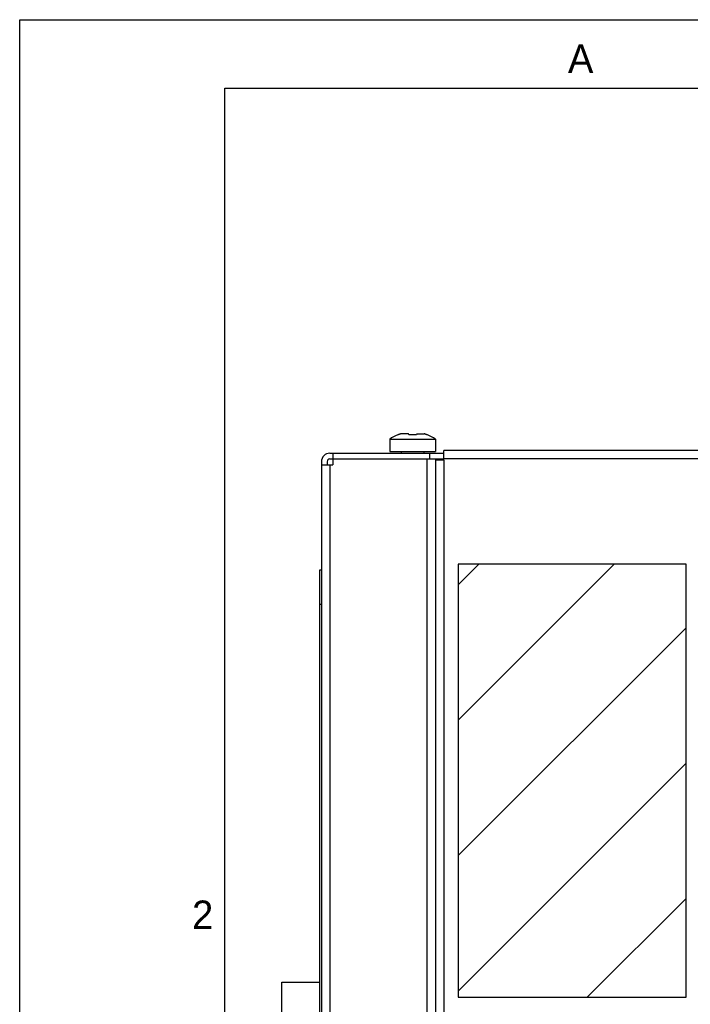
# Model space of a CAD drawing. Header units: millimetres. Extents: x 0 to 420, y 0 to 297.
# Tile 86 of 180: x 0 to 59, y 211 to 297. Entities that reach past the tile are written whole.
import ezdxf

# ---------------------------------------------------------------- set-up
doc = ezdxf.new("R2010")
doc.units = ezdxf.units.MM
doc.header["$LTSCALE"] = 23.1
doc.layers.get('0').update_dxf_attribs({"linetype": 'CONTINUOUS'})
doc.layers.add('ASSI', color=7, linetype='CONTINUOUS')
doc.styles.add('TEXTSTYLE_2', font='trium.ttf')

msp = doc.modelspace()

# ---------------------------------------------------------------- linework, layer by layer
at = {"color": 2, "linetype": 'CONTINUOUS'}
for p, q in [((0, 0), (0, 297)), ((0, 297), (420, 297)), ((38.4813, 247.381678), (40.299956, 249.200335)), ((38.4813, 235.502284), (52.17935, 249.200335)), ((38.4813, 223.622891), (58.4813, 243.622891)), ((38.4813, 211.743497), (58.4813, 231.743497)), ((49.817532, 211.200335), (58.4813, 219.864103))]:
    msp.add_line(p, q, dxfattribs=at)
at = {"color": 7, "linetype": 'CONTINUOUS'}
for p, q in [((18, 6), (18, 291)), ((18, 291), (414.000005, 291)), ((33.179138, 260.551609), (33.17469, 260.568206)), ((34.112684, 260.650335), (33.460836, 260.650335)), ((34.139138, 260.551609), (34.112684, 260.650335)), ((34.849915, 260.650335), (34.823462, 260.551609)), ((34.849915, 260.650335), (35.501764, 260.650335)), ((35.787909, 260.568206), (35.783462, 260.551609)), ((27.2313, 258.950335), (37.2313, 258.950335)), ((27.2313, 258.450335), (37.2313, 258.450335)), ((27.4813, 258.950335), (27.4813, 258.450335)), ((27.4813, 258.425335), (27.4813, 257.925335)), ((35.7313, 258.425335), (27.4813, 258.425335)), ((35.9813, 258.450335), (35.9813, 258.950335)), ((92.0813, 259.200335), (37.2313, 259.200335)), ((26.4813, 257.925335), (26.4813, 135.475335)), ((26.4813, 257.925335), (27.4813, 257.925335)), ((38.4813, 249.200335), (38.4813, 211.200335)), ((58.4813, 249.200335), (38.4813, 249.200335)), ((58.4813, 211.200335), (58.4813, 249.200335)), ((26.3563, 142.700335), (26.3563, 248.700335)), ((26.3563, 248.700335), (26.4813, 248.700335)), ((23.00005, 192.710585), (23.00005, 212.522585)), ((23.00005, 212.522585), (26.3563, 212.522585)), ((38.4813, 211.200335), (58.4813, 211.200335))]:
    msp.add_line(p, q, dxfattribs=at)
at = {"color": 9, "linetype": 'CONTINUOUS'}
for p, q in [((92.0813, 258.450335), (37.2313, 258.450335)), ((27.2313, 257.925335), (27.2313, 135.475335)), ((26.3563, 245.700335), (26.4813, 245.700335))]:
    msp.add_line(p, q, dxfattribs=at)
at = {"color": 7, "linetype": 'CONTINUOUS'}
for points in [[(33.460836, 260.650335), (33.437091, 260.643046), (33.413386, 260.635583), (33.38972, 260.627947), (33.366089, 260.620136), (33.342497, 260.612152), (33.318962, 260.603998), (33.295483, 260.595676), (33.27206, 260.587185), (33.248712, 260.578532), (33.225446, 260.569719), (33.202254, 260.560745), (33.179138, 260.551609)], [(34.4813, 260.568206), (34.452928, 260.568095), (34.424505, 260.567752), (34.396033, 260.567178), (34.367496, 260.566373), (34.338909, 260.565337), (34.310315, 260.564069), (34.28171, 260.562567), (34.253098, 260.560833), (34.22453, 260.55887), (34.196022, 260.556678), (34.167558, 260.554258), (34.139138, 260.551609)], [(34.823462, 260.551609), (34.795042, 260.554258), (34.766577, 260.556678), (34.738067, 260.55887), (34.709495, 260.560833), (34.680878, 260.562568), (34.65227, 260.56407), (34.623672, 260.565338), (34.595083, 260.566374), (34.566547, 260.567178), (34.538079, 260.567752), (34.509663, 260.568095), (34.4813, 260.568206)], [(35.783462, 260.551609), (35.760345, 260.560745), (35.737154, 260.569719), (35.713888, 260.578532), (35.69054, 260.587185), (35.667117, 260.595676), (35.643638, 260.603998), (35.620103, 260.612151), (35.596511, 260.620136), (35.57288, 260.627947), (35.549214, 260.635583), (35.525509, 260.643046), (35.501764, 260.650335)]]:
    msp.add_lwpolyline(points, dxfattribs=at)
at = {"layer": 'ASSI', "color": 7, "linetype": 'CONTINUOUS'}
for p, q in [((32.4813, 260.185335), (32.4813, 259.100335)), ((32.4813, 260.185335), (36.4813, 260.185335)), ((36.4813, 260.185335), (36.4813, 259.100335)), ((32.481316, 259.100335), (36.481284, 259.100335)), ((33.4813, 259.100335), (33.4813, 258.950335)), ((35.4813, 259.100335), (35.4813, 258.950335)), ((36.4813, 258.425335), (35.7313, 258.425335)), ((36.4813, 258.425335), (36.4813, 207.700335)), ((37.2313, 258.350335), (37.2313, 259.200335)), ((26.4813, 258.200335), (26.4813, 257.925335)), ((26.9813, 258.200335), (26.9813, 257.925335)), ((37.2313, 258.350335), (36.4813, 258.350335))]:
    msp.add_line(p, q, dxfattribs=at)
at = {"layer": 'ASSI', "color": 9, "linetype": 'CONTINUOUS'}
for p, q in [((35.7313, 258.425335), (35.7313, 134.975335)), ((37.2313, 258.350335), (37.2313, 135.050335))]:
    msp.add_line(p, q, dxfattribs=at)
at = {"layer": 'ASSI', "color": 7, "linetype": 'CONTINUOUS'}
for centre, radius, start, end in [((34.4813, 257.382593), 3.443162, 112.30144772, 125.5111576), ((34.4813, 257.382593), 3.443162, 54.4888424, 67.69855228), ((27.2313, 258.200335), 0.75, 90, 180), ((27.2313, 258.200335), 0.25, 90, 180)]:
    msp.add_arc(centre, radius, start, end, dxfattribs=at)

# ---------------------------------------------------------------- texts
at = {"color": 2, "linetype": 'CONTINUOUS', "char_height": 2.5, "attachment_point": 2, "line_spacing_factor": 0.9, "style": 'TEXTSTYLE_2'}
for s, insert, width in [('A', (49.233804, 294.82977), 2.30555556), ('2', (16.058987, 219.683572), 1.91666667)]:
    msp.add_mtext(s, dxfattribs=dict(at, insert=insert, width=width))

doc.saveas('drawing.dxf')
